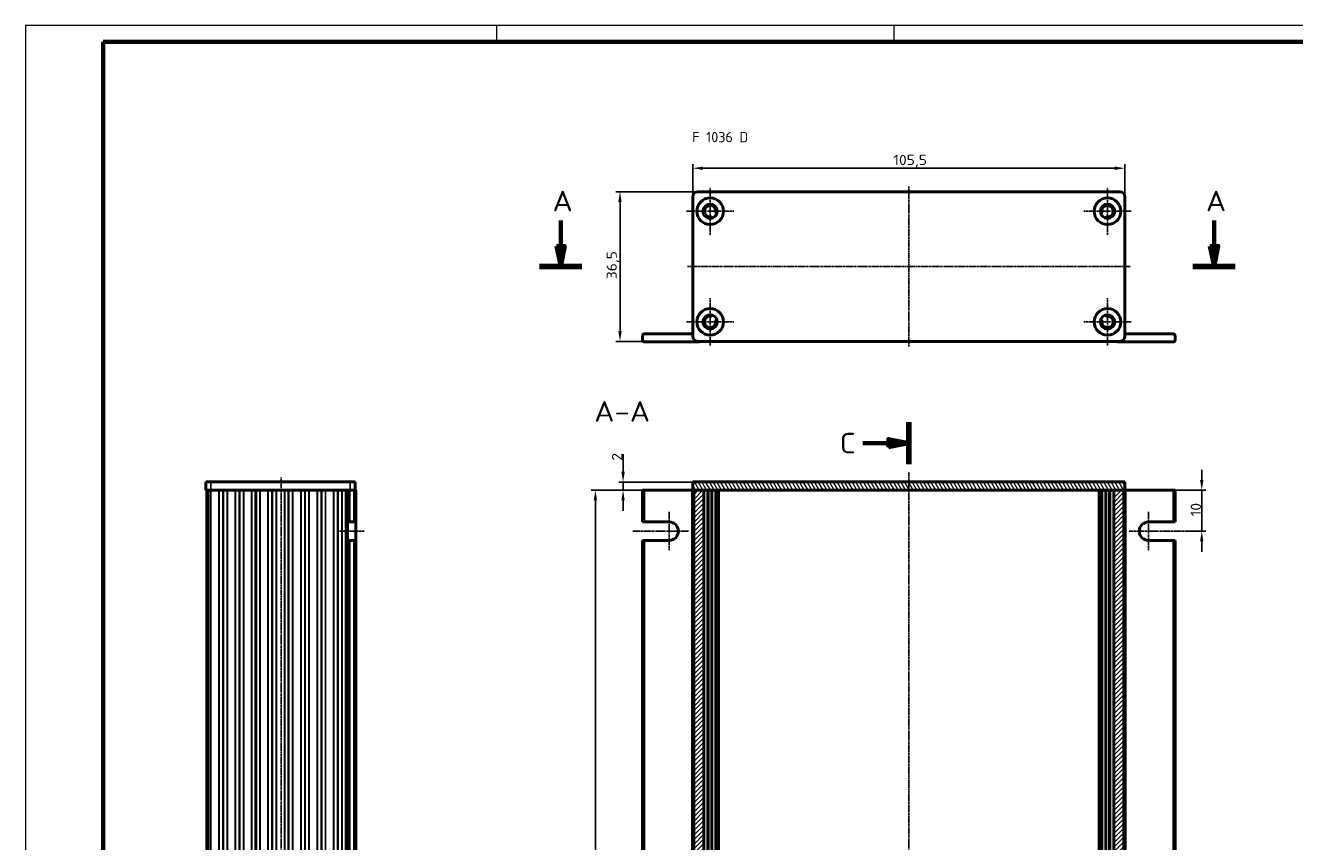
# Model space of a CAD drawing. Header units: millimetres. Extents: x 1 to 593, y 1 to 419.
# Tile 4 of 6: x 1 to 311, y 220 to 419. Entities that reach past the tile are written whole.
import ezdxf

# ---------------------------------------------------------------- set-up
doc = ezdxf.new("R2010")
doc.units = ezdxf.units.MM
doc.linetypes.add('CHAIN', pattern=[0.3543, 0.2362, -0.0295, 0.0591, -0.0295])
doc.linetypes.add('DASH_DOT', pattern=[0.37, 0.24, -0.06, 0.01, -0.06])
doc.layers.get('0').update_dxf_attribs({"lineweight": 25})
for name, color, linetype, lineweight in [('Bemaßung (ISO)', 1, 'Continuous', 25), ('Mittellinie (ISO)', 1, 'DASH_DOT', 25), ('Mittelpunktmarkierung (ISO)', 1, 'DASH_DOT', 25), ('Rahmen (ISO)', 7, 'Continuous', 70), ('Schnittlinie (ISO)', 3, 'CHAIN', 70), ('Schraffur (ISO)', 1, 'Continuous', 18), ('Sichtbar (ISO)', 7, 'Continuous', 50), ('Sichtbar schmal (ISO)', 1, 'Continuous', 25), ('Symbol (ISO)', 1, 'Continuous', 25)]:
    doc.layers.add(name, color=color, linetype=linetype, lineweight=lineweight)
doc.styles.add('2_5', font='isocpeur.ttf', dxfattribs={"width": 1.1})
doc.styles.add('5', font='isocpeur.ttf', dxfattribs={"width": 1.1})
doc.styles.add('Notiztext (DIN)', font='isocpeur.ttf', dxfattribs={"width": 1.1})
doc.dimstyles.new('Standard (DIN)', dxfattribs={"dimtxt": 2.5, "dimasz": 2.5, "dimexe": 1, "dimexo": 0, "dimgap": 0.2, "dimtad": 1, "dimdec": 6, "dimrnd": 1e-08, "dimtxsty": '2_5', "dimcen": 0.09, "dimdle": 7, "dimclrd": 256, "dimclre": 256, "dimclrt": 5, "dimadec": 6, "dimazin": 2, "dimtfac": 0.72, "dimtmove": 0, "dimatfit": 3, "dimfxl": 1, "dimtolj": 1, "dimlwd": -1, "dimlwe": -1, "dimarcsym": 0})

# ---------------------------------------------------------------- blocks, each defined once
blk = doc.blocks.new('2DTransSchnitt0')
at = {"layer": 'Schnittlinie (ISO)', "linetype": 'Continuous'}
for p, q in [((131.66, 371.4), (131.66, 365.14)), ((291.15, 371.4), (291.15, 365.14)), ((130.66, 365.14), (131.66, 360.14)), ((132.66, 365.14), (130.66, 365.14)), ((131.66, 365.14), (131.66, 360.14)), ((131.66, 360.14), (132.66, 365.14)), ((290.15, 365.14), (291.15, 360.14)), ((292.15, 365.14), (290.15, 365.14)), ((291.15, 365.14), (291.15, 360.14)), ((291.15, 360.14), (292.15, 365.14))]:
    blk.add_line(p, q, dxfattribs=at)
at = {"layer": 'Schnittlinie (ISO)', "linetype": 'Continuous', "lineweight": 140}
for p, q in [((126.49, 360.14), (136.84, 360.14)), ((285.98, 360.14), (296.33, 360.14))]:
    blk.add_line(p, q, dxfattribs=at)
at = {"layer": 'Schnittlinie (ISO)', "linetype": 'Continuous', "flags": 128}
for points in [[(130.66, 365.14), (131.66, 360.14), (132.66, 365.14), (130.66, 365.14)], [(290.15, 365.14), (291.15, 360.14), (292.15, 365.14), (290.15, 365.14)]]:
    blk.add_lwpolyline(points, dxfattribs=at)
at = {"layer": 'Schnittlinie (ISO)'}
for points in [[(130.66, 365.14), (131.66, 360.14), (132.66, 365.14), (130.66, 365.14)], [(290.15, 365.14), (291.15, 360.14), (292.15, 365.14), (290.15, 365.14)]]:
    blk.add_solid(points, dxfattribs=at)
at = {"layer": 'Schnittlinie (ISO)', "char_height": 5, "attachment_point": 7, "style": '5'}
for insert in [(129.66, 373.64), (289.15, 373.64)]:
    blk.add_mtext('A', dxfattribs=dict(at, insert=insert))
blk = doc.blocks.new('2DTransSchnitt1')
at = {"layer": 'Schnittlinie (ISO)', "linetype": 'Continuous', "lineweight": 140}
for p, q in [((216.64, 322.18), (216.64, 311.94)), ((216.64, 68.82), (216.64, 58.58))]:
    blk.add_line(p, q, dxfattribs=at)
at = {"layer": 'Schnittlinie (ISO)', "linetype": 'Continuous'}
for p, q in [((205.4, 317.06), (211.64, 317.06)), ((216.64, 317.06), (211.64, 318.06)), ((211.64, 318.06), (211.64, 316.06)), ((211.64, 317.06), (216.64, 317.06)), ((211.64, 316.06), (216.64, 317.06)), ((205.4, 63.7), (211.64, 63.7)), ((216.64, 63.7), (211.64, 64.7)), ((211.64, 64.7), (211.64, 62.7)), ((211.64, 63.7), (216.64, 63.7)), ((211.64, 62.7), (216.64, 63.7))]:
    blk.add_line(p, q, dxfattribs=at)
at = {"layer": 'Schnittlinie (ISO)', "linetype": 'Continuous', "flags": 128}
for points in [[(211.64, 316.06), (216.64, 317.06), (211.64, 318.06), (211.64, 316.06)], [(211.64, 62.7), (216.64, 63.7), (211.64, 64.7), (211.64, 62.7)]]:
    blk.add_lwpolyline(points, dxfattribs=at)
at = {"layer": 'Schnittlinie (ISO)'}
for points in [[(211.64, 316.06), (216.64, 317.06), (211.64, 318.06), (211.64, 316.06)], [(211.64, 62.7), (216.64, 63.7), (211.64, 64.7), (211.64, 62.7)]]:
    blk.add_solid(points, dxfattribs=at)
at = {"layer": 'Schnittlinie (ISO)', "char_height": 5, "attachment_point": 7, "style": '5'}
for insert in [(199.77, 314.56), (199.77, 61.2)]:
    blk.add_mtext('C', dxfattribs=dict(at, insert=insert))
blk = doc.blocks.new('*D8')
at = {"layer": 'Bemaßung (ISO)'}
for p, q in [((165.14, 378.39), (145.14, 378.39)), ((146.14, 375.89), (146.14, 344.39)), ((165.14, 341.89), (145.14, 341.89))]:
    blk.add_line(p, q, dxfattribs=at)
for points in [[(145.72, 375.89), (146.55, 375.89), (146.14, 378.39)], [(145.72, 344.39), (146.55, 344.39), (146.14, 341.89)]]:
    blk.add_solid(points, dxfattribs=at)
at = {"layer": 'Defpoints', "color": 0}
for p in [(165.14, 378.39), (146.14, 341.89), (165.14, 341.89)]:
    blk.add_point(p, dxfattribs=at)
at = {"layer": 'Bemaßung (ISO)', "color": 5, "insert": (145.94, 357.05), "char_height": 2.5, "attachment_point": 7, "rotation": 90, "style": '2_5'}
blk.add_mtext('\\A1;36,5', dxfattribs=at)
blk = doc.blocks.new('*D29')
at = {"layer": 'Bemaßung (ISO)'}
for p, q in [((288.14, 308.07), (288.14, 310.57)), ((281.14, 305.57), (289.14, 305.57)), ((288.14, 305.57), (288.14, 303.07)), ((288.14, 303.07), (288.14, 298.07)), ((288.14, 295.57), (288.14, 298.07)), ((284.83, 295.57), (289.14, 295.57)), ((288.14, 293.07), (288.14, 290.57))]:
    blk.add_line(p, q, dxfattribs=at)
for points in [[(287.72, 308.07), (288.55, 308.07), (288.14, 305.57)], [(287.72, 293.07), (288.55, 293.07), (288.14, 295.57)]]:
    blk.add_solid(points, dxfattribs=at)
at = {"layer": 'Defpoints', "color": 0}
for p in [(281.14, 305.57), (284.83, 295.57), (288.14, 295.57)]:
    blk.add_point(p, dxfattribs=at)
at = {"layer": 'Bemaßung (ISO)', "color": 5, "insert": (287.94, 299.2), "char_height": 2.5, "attachment_point": 7, "rotation": 90, "style": '2_5'}
blk.add_mtext('\\A1;10', dxfattribs=at)
blk = doc.blocks.new('*D30')
at = {"layer": 'Bemaßung (ISO)'}
for p, q in [((146.89, 310.07), (146.89, 314.35)), ((163.89, 307.57), (145.89, 307.57)), ((146.89, 305.57), (146.89, 307.57)), ((163.89, 305.57), (145.89, 305.57)), ((146.89, 303.07), (146.89, 300.57))]:
    blk.add_line(p, q, dxfattribs=at)
for points in [[(146.47, 310.07), (147.3, 310.07), (146.89, 307.57)], [(146.47, 303.07), (147.3, 303.07), (146.89, 305.57)]]:
    blk.add_solid(points, dxfattribs=at)
at = {"layer": 'Defpoints', "color": 0}
for p in [(163.89, 307.57), (146.89, 305.57), (163.89, 305.57)]:
    blk.add_point(p, dxfattribs=at)
at = {"layer": 'Bemaßung (ISO)', "color": 5, "insert": (146.69, 312.77), "char_height": 2.5, "attachment_point": 7, "rotation": 90, "style": '2_5'}
blk.add_mtext('\\A1;2', dxfattribs=at)
blk = doc.blocks.new('*D31')
at = {"layer": 'Bemaßung (ISO)'}
for p, q in [((152.14, 305.57), (139.14, 305.57)), ((140.14, 303.07), (140.14, 88.07)), ((152.14, 85.57), (139.14, 85.57))]:
    blk.add_line(p, q, dxfattribs=at)
for points in [[(139.72, 303.07), (140.55, 303.07), (140.14, 305.57)], [(139.72, 88.07), (140.55, 88.07), (140.14, 85.57)]]:
    blk.add_solid(points, dxfattribs=at)
at = {"layer": 'Defpoints', "color": 0}
for p in [(152.14, 305.57), (140.14, 85.57), (152.14, 85.57)]:
    blk.add_point(p, dxfattribs=at)
at = {"layer": 'Bemaßung (ISO)', "color": 5, "insert": (139.94, 180.25), "char_height": 2.5, "attachment_point": 7, "rotation": 90, "style": '2_5'}
blk.add_mtext('\\A1;\\fISOCPEUR|b0|i0;\\H2.4873;Profillänge L (220)', dxfattribs=at)
blk = doc.blocks.new('*D32')
at = {"layer": 'Bemaßung (ISO)'}
for p, q in [((163.89, 377.14), (163.89, 385.14)), ((269.39, 377.14), (269.39, 385.14)), ((166.39, 384.14), (266.89, 384.14))]:
    blk.add_line(p, q, dxfattribs=at)
for points in [[(166.39, 384.56), (166.39, 383.73), (163.89, 384.14)], [(266.89, 384.56), (266.89, 383.73), (269.39, 384.14)]]:
    blk.add_solid(points, dxfattribs=at)
at = {"layer": 'Defpoints', "color": 0}
for p in [(269.39, 384.14), (163.89, 377.14), (269.39, 377.14)]:
    blk.add_point(p, dxfattribs=at)
at = {"layer": 'Bemaßung (ISO)', "color": 5, "insert": (212.86, 384.34), "char_height": 2.5, "attachment_point": 7, "style": '2_5'}
blk.add_mtext('\\A1;105,5', dxfattribs=at)
blk = doc.blocks.new('Ränder Bopla-A2-Rahmen')
at = {"layer": 'Rahmen (ISO)', "color": 1, "lineweight": 18}
for p, q in [((593, 419), (1, 419)), ((1, 419), (1, 1)), ((116, 419), (116, 415)), ((213, 419), (213, 415))]:
    blk.add_line(p, q, dxfattribs=at)
at = {"layer": 'Rahmen (ISO)', "color": 91, "lineweight": 70}
for p, q in [((20, 415), (589, 415)), ((20, 5), (20, 415))]:
    blk.add_line(p, q, dxfattribs=at)

msp = doc.modelspace()

# ---------------------------------------------------------------- hatches: boundary and pattern name
at = {"layer": 'Schraffur (ISO)'}
h = msp.add_hatch(dxfattribs=at)
h.set_pattern_fill('ANSI31', color=256, scale=6.35, angle=75.000175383, style=0)
h.set_pattern_definition([(120.00018, (0, 0), (-0.6874064, -0.3968771), [])])
h.paths.add_polyline_path([(269.387899, 305.5719761), (269.387899, 307.5719761), (163.887899, 307.5719761), (163.887899, 305.5719761), (164.137899, 305.5719761), (166.587899, 305.5719761), (266.687899, 305.5719761), (269.137899, 305.5719761)])
h = msp.add_hatch(dxfattribs=at)
h.set_pattern_fill('ANSI31', color=256, scale=6.35, style=0)
h.set_pattern_definition([(45, (0, 0), (-0.561266, 0.561266), [])])
h.paths.add_polyline_path([(164.137899, 85.5719761), (166.587899, 85.5719761), (166.587899, 305.5719761), (164.137899, 305.5719761)])
h.paths.add_polyline_path([(266.687899, 85.5719761), (269.137899, 85.5719761), (269.137899, 305.5719761), (266.687899, 305.5719761)])

# ---------------------------------------------------------------- linework, layer by layer
at = {"layer": 'Mittellinie (ISO)', "linetype": 'CHAIN'}
for p, q in [((216.637899, 340.6430242), (216.637899, 379.6430242)), ((270.637899, 360.1430242), (162.637899, 360.1430242)), ((216.637899, 309.8624338), (216.637899, 80.2513388)), ((63.4560976, 81.6570361), (63.4560976, 308.7178838)), ((77.6560976, 295.5719761), (83.6560976, 295.5719761))]:
    msp.add_line(p, q, dxfattribs=at)
at = {"layer": 'Mittelpunktmarkierung (ISO)', "linetype": 'CHAIN'}
for p, q in [((168.137899, 379.3930242), (168.137899, 367.8930242)), ((265.137899, 379.3930242), (265.137899, 367.8930242)), ((173.887899, 373.6430242), (162.387899, 373.6430242)), ((270.887899, 373.6430242), (259.387899, 373.6430242)), ((168.137899, 352.3930242), (168.137899, 340.8930242)), ((265.137899, 352.3930242), (265.137899, 340.8930242)), ((173.887899, 346.6430242), (162.387899, 346.6430242)), ((270.887899, 346.6430242), (259.387899, 346.6430242)), ((158.137899, 300.3219761), (158.137899, 290.8219761)), ((275.137899, 300.3219761), (275.137899, 290.8219761)), ((162.887899, 295.5719761), (149.2304188, 295.5719761)), ((284.8324567, 295.5719761), (270.387899, 295.5719761))]:
    msp.add_line(p, q, dxfattribs=at)
at = {"layer": 'Sichtbar (ISO)'}
for p, q in [((165.137899, 378.3930242), (268.137899, 378.3930242)), ((163.887899, 343.1430242), (163.887899, 377.1430242)), ((269.387899, 377.1430242), (269.387899, 343.1430242)), ((168.509917, 371.9330234), (168.475362, 372.0918573)), ((169.6499805, 373.1596922), (169.8048121, 373.1102008)), ((263.470986, 373.1102008), (263.6258176, 373.1596922)), ((264.8004361, 372.0918573), (264.7658811, 371.9330234)), ((168.475362, 348.1941911), (168.509917, 348.353025)), ((169.8048121, 347.1758476), (169.6499805, 347.1263561)), ((263.6258176, 347.1263561), (263.470986, 347.1758476)), ((264.7658811, 348.353025), (264.8004361, 348.1941911)), ((151.637899, 342.2430242), (151.637899, 343.2430242)), ((152.137899, 343.7430242), (163.637899, 343.7430242)), ((165.387899, 341.7430242), (152.137899, 341.7430242)), ((268.137899, 341.8930242), (165.137899, 341.8930242)), ((267.887899, 341.7430242), (281.137899, 341.7430242)), ((281.137899, 343.7430242), (269.637899, 343.7430242)), ((281.637899, 342.2430242), (281.637899, 343.2430242)), ((45.0060976, 307.5719761), (46.2560976, 307.5719761)), ((45.0060976, 307.5719761), (45.0060976, 305.5719761)), ((80.2560976, 307.5719761), (46.2560976, 307.5719761)), ((80.2560976, 307.5719761), (81.5060976, 307.5719761)), ((81.5060976, 305.5719761), (81.5060976, 307.5719761)), ((269.387899, 307.5719761), (163.887899, 307.5719761)), ((163.887899, 307.5719761), (163.887899, 305.5719761)), ((269.387899, 305.5719761), (269.387899, 307.5719761)), ((46.2560976, 305.5719761), (45.0060976, 305.5719761)), ((45.2560976, 305.5719761), (45.2560976, 85.5719761)), ((45.5664424, 85.5719761), (45.5664424, 305.5719761)), ((46.2560976, 305.5719761), (79.5891103, 305.5719761)), ((57.2560976, 85.5719761), (57.2560976, 305.5719761)), ((57.2560976, 305.5719761), (57.2560976, 85.5719761)), ((79.6560976, 305.5719761), (79.5891103, 305.5719761)), ((79.6560976, 305.5719761), (79.6560976, 297.8219761)), ((79.6560976, 305.5719761), (80.1560976, 305.5719761)), ((81.1560976, 305.5719761), (80.1560976, 305.5719761)), ((81.1560976, 305.5719761), (81.6560976, 305.5719761)), ((81.6560976, 297.8219761), (81.6560976, 305.5719761)), ((151.637899, 305.5719761), (151.637899, 297.8219761)), ((151.637899, 305.5719761), (152.137899, 305.5719761)), ((152.137899, 305.5719761), (163.637899, 305.5719761)), ((163.887899, 305.5719761), (163.637899, 305.5719761)), ((163.887899, 305.5719761), (269.387899, 305.5719761)), ((166.587899, 305.5719761), (164.137899, 305.5719761)), ((164.137899, 305.5719761), (164.137899, 85.5719761)), ((166.587899, 305.5719761), (166.587899, 85.5719761)), ((167.637899, 85.5719761), (167.637899, 305.5719761)), ((168.5683293, 85.5719761), (168.5683293, 305.5719761)), ((169.5108746, 85.5719761), (169.5108746, 305.5719761)), ((170.137899, 85.5719761), (170.137899, 305.5719761)), ((263.137899, 305.5719761), (263.137899, 85.5719761)), ((263.7649235, 85.5719761), (263.7649235, 305.5719761)), ((264.7074688, 305.5719761), (264.7074688, 85.5719761)), ((265.637899, 305.5719761), (265.637899, 85.5719761)), ((269.137899, 305.5719761), (266.687899, 305.5719761)), ((266.687899, 85.5719761), (266.687899, 305.5719761)), ((269.137899, 85.5719761), (269.137899, 305.5719761)), ((269.637899, 305.5719761), (269.387899, 305.5719761)), ((281.137899, 305.5719761), (269.637899, 305.5719761)), ((281.137899, 305.5719761), (281.637899, 305.5719761)), ((281.637899, 297.8219761), (281.637899, 305.5719761)), ((79.6560976, 293.3219761), (79.6560976, 297.8219761)), ((80.1560976, 297.8219761), (79.6560976, 297.8219761)), ((80.1560976, 297.8219761), (81.1560976, 297.8219761)), ((81.6560976, 297.8219761), (81.1560976, 297.8219761)), ((81.6560976, 297.8219761), (81.6560976, 293.3219761)), ((152.137899, 297.8219761), (151.637899, 297.8219761)), ((152.137899, 297.8219761), (158.137899, 297.8219761)), ((275.137899, 297.8219761), (281.137899, 297.8219761)), ((281.637899, 297.8219761), (281.137899, 297.8219761)), ((79.6560976, 293.3219761), (79.6560976, 97.8219761)), ((79.6560976, 293.3219761), (80.1560976, 293.3219761)), ((81.1560976, 293.3219761), (80.1560976, 293.3219761)), ((81.1560976, 293.3219761), (81.6560976, 293.3219761)), ((81.6560976, 97.8219761), (81.6560976, 293.3219761)), ((151.637899, 293.3219761), (151.637899, 97.8219761)), ((151.637899, 293.3219761), (152.137899, 293.3219761)), ((158.137899, 293.3219761), (152.137899, 293.3219761)), ((281.137899, 293.3219761), (275.137899, 293.3219761)), ((281.137899, 293.3219761), (281.637899, 293.3219761)), ((281.637899, 97.8219761), (281.637899, 293.3219761))]:
    msp.add_line(p, q, dxfattribs=at)
for centre, radius in [((168.137899, 373.6430242), 3.25), ((168.137899, 373.6430242), 1.75), ((265.137899, 373.6430242), 3.25), ((265.137899, 373.6430242), 1.75), ((168.137899, 346.6430242), 3.25), ((168.137899, 346.6430242), 1.75), ((265.137899, 346.6430242), 3.25), ((265.137899, 346.6430242), 1.75)]:
    msp.add_circle(centre, radius, dxfattribs=at)
for centre, radius, start, end in [((165.137899, 377.1430242), 1.25, 90, 180), ((268.137899, 377.1430242), 1.25, 0, 90), ((168.137899, 373.6430242), 1.4, 349.454444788, 275.092933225), ((265.137899, 373.6430242), 1.4, 264.907066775, 190.545555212), ((168.2799334, 372.049341), 0.2, 12.273689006, 95.092933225), ((169.7108746, 373.3501966), 0.2, 169.454444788, 252.273689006), ((263.5649235, 373.3501966), 0.2, 287.726310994, 10.545555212), ((264.9958647, 372.049341), 0.2, 84.907066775, 167.726310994), ((168.137899, 346.6430242), 1.4, 84.907066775, 10.545555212), ((168.2799334, 348.2367074), 0.2, 264.907066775, 347.726310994), ((169.7108746, 346.9358518), 0.2, 107.726310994, 190.545555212), ((263.5649235, 346.9358518), 0.2, 349.454444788, 72.273689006), ((265.137899, 346.6430242), 1.4, 169.454444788, 95.092933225), ((264.9958647, 348.2367074), 0.2, 192.273689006, 275.092933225), ((152.137899, 343.2430242), 0.5, 90, 180), ((152.137899, 342.2430242), 0.5, 180, 270), ((163.637899, 344.2430242), 0.5, 270, 300), ((165.137899, 343.1430242), 1.25, 180, 270), ((165.387899, 342.2430242), 0.5, 270, 315.572995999), ((267.887899, 342.2430242), 0.5, 224.427004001, 270), ((268.137899, 343.1430242), 1.25, 270, 0), ((269.637899, 344.2430242), 0.5, 240, 270), ((281.137899, 343.2430242), 0.5, 0, 90), ((281.137899, 342.2430242), 0.5, 270, 0), ((158.137899, 295.5719761), 2.25, 270, 90), ((275.137899, 295.5719761), 2.25, 90, 270)]:
    msp.add_arc(centre, radius, start, end, dxfattribs=at)
at = {"layer": 'Sichtbar schmal (ISO)'}
for p, q in [((46.2560976, 305.5719761), (46.2560976, 307.5719761)), ((80.2560976, 307.5719761), (80.2560976, 305.5719761)), ((46.2203359, 305.5719761), (46.2203359, 85.5719761)), ((46.294614, 85.5719761), (46.294614, 305.5719761)), ((48.2175811, 305.5719761), (48.2175811, 85.5719761)), ((48.2918592, 85.5719761), (48.2918592, 305.5719761)), ((49.1818194, 305.5719761), (49.1818194, 85.5719761)), ((49.3303757, 85.5719761), (49.3303757, 305.5719761)), ((50.2203359, 305.5719761), (50.2203359, 85.5719761)), ((50.294614, 85.5719761), (50.294614, 305.5719761)), ((52.2175811, 305.5719761), (52.2175811, 85.5719761)), ((52.2918592, 85.5719761), (52.2918592, 305.5719761)), ((53.1818194, 305.5719761), (53.1818194, 85.5719761)), ((53.3303757, 85.5719761), (53.3303757, 305.5719761)), ((54.2203359, 305.5719761), (54.2203359, 85.5719761)), ((54.294614, 85.5719761), (54.294614, 305.5719761)), ((56.2175811, 305.5719761), (56.2175811, 85.5719761)), ((56.2918592, 85.5719761), (56.2918592, 305.5719761)), ((57.1303757, 305.5719761), (57.1303757, 85.5719761)), ((57.3818194, 85.5719761), (57.3818194, 305.5719761)), ((58.2203359, 305.5719761), (58.2203359, 85.5719761)), ((58.294614, 85.5719761), (58.294614, 305.5719761)), ((60.2175811, 305.5719761), (60.2175811, 85.5719761)), ((60.2918592, 85.5719761), (60.2918592, 305.5719761)), ((61.1818194, 305.5719761), (61.1818194, 85.5719761)), ((61.3303757, 85.5719761), (61.3303757, 305.5719761)), ((62.2203359, 305.5719761), (62.2203359, 85.5719761)), ((62.294614, 85.5719761), (62.294614, 305.5719761)), ((64.2175811, 305.5719761), (64.2175811, 85.5719761)), ((64.2918592, 85.5719761), (64.2918592, 305.5719761)), ((65.1818194, 305.5719761), (65.1818194, 85.5719761)), ((65.3303757, 85.5719761), (65.3303757, 305.5719761)), ((66.2203359, 305.5719761), (66.2203359, 85.5719761)), ((66.294614, 85.5719761), (66.294614, 305.5719761)), ((68.2175811, 305.5719761), (68.2175811, 85.5719761)), ((68.2918592, 85.5719761), (68.2918592, 305.5719761)), ((69.1818194, 305.5719761), (69.1818194, 85.5719761)), ((69.3303757, 85.5719761), (69.3303757, 305.5719761)), ((70.2203359, 305.5719761), (70.2203359, 85.5719761)), ((70.294614, 85.5719761), (70.294614, 305.5719761)), ((72.2175811, 305.5719761), (72.2175811, 85.5719761)), ((72.2918592, 85.5719761), (72.2918592, 305.5719761)), ((73.1818194, 305.5719761), (73.1818194, 85.5719761)), ((73.3303757, 85.5719761), (73.3303757, 305.5719761)), ((74.2203359, 305.5719761), (74.2203359, 85.5719761)), ((74.294614, 85.5719761), (74.294614, 305.5719761)), ((76.2175811, 305.5719761), (76.2175811, 85.5719761)), ((76.2918592, 85.5719761), (76.2918592, 305.5719761)), ((77.1818194, 305.5719761), (77.1818194, 85.5719761)), ((77.3303757, 85.5719761), (77.3303757, 305.5719761)), ((78.2203359, 305.5719761), (78.2203359, 85.5719761)), ((78.294614, 85.5719761), (78.294614, 305.5719761)), ((79.1560976, 305.5719761), (79.1560976, 85.5719761)), ((80.1560976, 297.8219761), (80.1560976, 305.5719761)), ((81.1560976, 305.5719761), (81.1560976, 297.8219761)), ((152.137899, 297.8219761), (152.137899, 305.5719761)), ((163.637899, 305.5719761), (163.637899, 85.5719761)), ((167.437899, 305.5719761), (167.437899, 85.5719761)), ((167.837899, 85.5719761), (167.837899, 305.5719761)), ((168.3683293, 305.5719761), (168.3683293, 85.5719761)), ((169.6499805, 85.5719761), (169.6499805, 305.5719761)), ((169.8770049, 305.5719761), (169.8770049, 85.5719761)), ((170.337899, 85.5719761), (170.337899, 305.5719761)), ((262.937899, 305.5719761), (262.937899, 85.5719761)), ((263.3987931, 85.5719761), (263.3987931, 305.5719761)), ((263.6258176, 305.5719761), (263.6258176, 85.5719761)), ((264.9074688, 85.5719761), (264.9074688, 305.5719761)), ((265.437899, 305.5719761), (265.437899, 85.5719761)), ((265.837899, 85.5719761), (265.837899, 305.5719761)), ((269.637899, 85.5719761), (269.637899, 305.5719761)), ((281.137899, 305.5719761), (281.137899, 297.8219761)), ((80.1560976, 97.8219761), (80.1560976, 293.3219761)), ((81.1560976, 293.3219761), (81.1560976, 97.8219761)), ((152.137899, 97.8219761), (152.137899, 293.3219761)), ((281.137899, 293.3219761), (281.137899, 97.8219761))]:
    msp.add_line(p, q, dxfattribs=at)

# ---------------------------------------------------------------- block references
msp.add_blockref('Ränder Bopla-A2-Rahmen', (0, 0))
at = {"layer": 'Schnittlinie (ISO)'}
for name in ['2DTransSchnitt0', '2DTransSchnitt1']:
    msp.add_blockref(name, (0, 0), dxfattribs=at)

# ---------------------------------------------------------------- texts
at = {"layer": 'Symbol (ISO)', "color": 5, "insert": (163.7774685, 392.9836264), "char_height": 2.5, "width": 17.881076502, "attachment_point": 1, "style": 'Notiztext (DIN)'}
msp.add_mtext('{\\fISOCPEUR|b0|i0;F 1036 D}', dxfattribs=at)
at = {"layer": 'Symbol (ISO)', "color": 3, "insert": (139.8432874, 322.2936091), "char_height": 5, "attachment_point": 7, "style": '5'}
msp.add_mtext('A-A', dxfattribs=at)

# ---------------------------------------------------------------- dimensions: what is measured, and where the dimension line sits
at = {"layer": 'Bemaßung (ISO)'}
dim = msp.add_linear_dim(base=(269.387899, 384.1430242), p1=(163.887899, 377.1430242), p2=(269.387899, 377.1430242), dimstyle='Standard (DIN)', override={"dimgap": 0.2, "dimdec": 6, "dimtol": 0, "dimlim": 0, "dimtp": 0, "dimtm": 0, "dimtdec": 2, "dimtofl": 0, "dimatfit": 1}, dxfattribs=at)
dim.commit()
dim.dimension.update_dxf_attribs({"geometry": '*D32', "text_midpoint": (216.637899, 384.1430242), "dimtype": 160})
for base, p1, p2, angle, override, picture, middle in [((146.137899, 341.8930242), (165.137899, 378.3930242), (165.137899, 341.8930242), 270, {"dimgap": 0.2, "dimdec": 6, "dimtol": 0, "dimlim": 0, "dimtp": 0, "dimtm": 0, "dimtdec": 2, "dimtofl": 0, "dimatfit": 1}, '*D8', (146.137899, 360.1430242)), ((146.887899, 305.5719761), (163.887899, 307.5719761), (163.887899, 305.5719761), 90, {"dimgap": 0.2, "dimdec": 6, "dimtol": 0, "dimlim": 0, "dimtp": 0, "dimtm": 0, "dimtdec": 2, "dimtofl": 1, "dimatfit": 1}, '*D30', (146.887899, 313.459476)), ((288.137899, 295.5719761), (281.137899, 305.5719761), (284.8324567, 295.5719761), 90, {"dimgap": 0.2, "dimdec": 6, "dimtol": 0, "dimlim": 0, "dimtp": 0, "dimtm": 0, "dimtdec": 2, "dimtofl": 0}, '*D29', (288.137899, 300.5719761))]:
    dim = msp.add_linear_dim(base=base, p1=p1, p2=p2, angle=angle, dimstyle='Standard (DIN)', override=override, dxfattribs=at)
    dim.commit()
    dim.dimension.update_dxf_attribs({"geometry": picture, "text_midpoint": middle, "dimtype": 160})
dim = msp.add_linear_dim(base=(140.137899, 85.5719761), p1=(152.137899, 305.5719761), p2=(152.137899, 85.5719761), angle=270, text='\\fISOCPEUR|b0|i0;\\H2.4873;Profillänge L (<>)', dimstyle='Standard (DIN)', override={"dimgap": 0.2, "dimdec": 6, "dimtol": 0, "dimlim": 0, "dimtp": 0, "dimtm": 0, "dimtdec": 2, "dimtofl": 0, "dimatfit": 1}, dxfattribs=at)
dim.commit()
dim.dimension.update_dxf_attribs({"geometry": '*D31', "text_midpoint": (140.137899, 195.5719761), "dimtype": 160})

doc.saveas('drawing.dxf')
